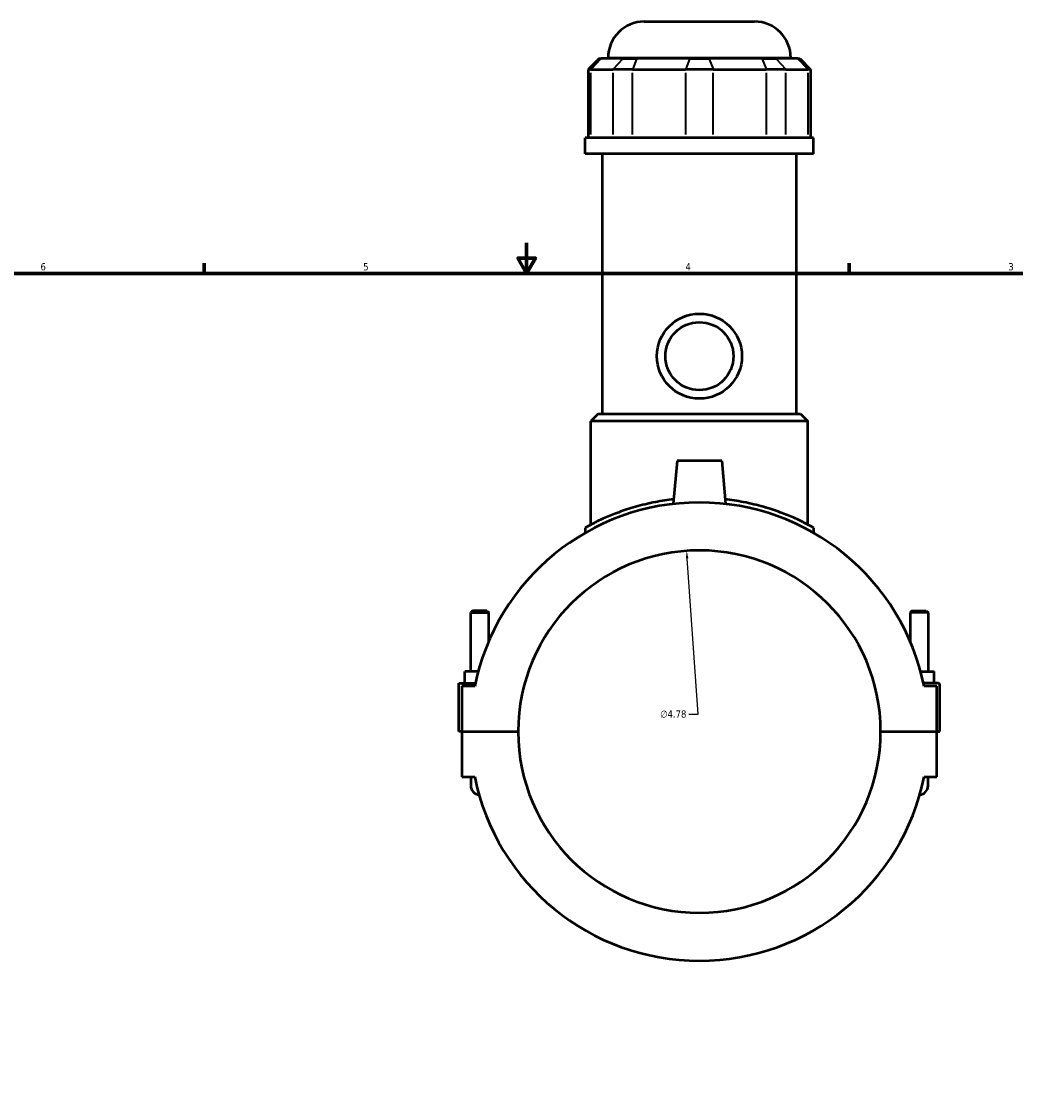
# Model space of a CAD drawing. Header units: inches. Extents: x -2.2 to 49.1, y -1.8 to 48.5.
# Tile 5 of 10: x 10.3 to 23.4, y 10.1 to 24.3. Entities that reach past the tile are written whole.
import ezdxf

# ---------------------------------------------------------------- set-up
doc = ezdxf.new("R2010")
doc.units = ezdxf.units.IN
doc.header["$MEASUREMENT"] = 0
for name, color, linetype, lineweight in [('Border (ANSI)', 7, 'Continuous', 70), ('Dimension (ANSI)', 7, 'Continuous', 25), ('Visible (ANSI)', 7, 'Continuous', 50), ('Visible Narrow (ANSI)', 7, 'Continuous', 35)]:
    doc.layers.add(name, color=color, linetype=linetype, lineweight=lineweight)
doc.styles.add('Note Text (ANSI)', font='tahoma.ttf')
doc.dimstyles.new('Default (ANSI)', dxfattribs={"dimtxt": 0.094488, "dimasz": 0.098425, "dimexe": 0.125, "dimexo": 0.0625, "dimgap": 0.031496, "dimtad": 0, "dimtih": 1, "dimtoh": 1, "dimrnd": 1e-08, "dimzin": 4, "dimdsep": 46, "dimtxsty": 'Note Text (ANSI)', "dimcen": 0.09, "dimdle": 0.393701, "dimclrd": 256, "dimclre": 256, "dimclrt": 5, "dimadec": 0, "dimazin": 1, "dimtfac": 1, "dimtofl": 0, "dimtmove": 0, "dimatfit": 3, "dimfxl": 1, "dimtolj": 1, "dimtzin": 4, "dimlwd": -1, "dimlwe": -1, "dimarcsym": 0})

# ---------------------------------------------------------------- blocks, each defined once
blk = doc.blocks.new('Borders Default Border')
at = {"layer": 'Border (ANSI)'}
for p, q in [((12.75, 21), (12.75, 21.134)), ((21.25, 21), (21.25, 21.134))]:
    blk.add_line(p, q, dxfattribs=at)
at = {"layer": 'Border (ANSI)', "flags": 128}
for points in [[(17, 21.4), (17, 21), (16.885, 21.2), (17.115, 21.2), (17, 21)], [(0.5, 1), (0.5, 21), (33.5, 21), (33.5, 1), (0.5, 1)]]:
    blk.add_lwpolyline(points, dxfattribs=at)
at = {"layer": 'Border (ANSI)', "color": 5, "true_color": 0x0000ff, "char_height": 0.0945, "attachment_point": 7, "style": 'Note Text (ANSI)'}
for s, insert in [('6', (10.595, 21.038)), ('5', (14.847, 21.038)), ('4', (19.092, 21.04)), ('3', (23.346, 21.038))]:
    blk.add_mtext(s, dxfattribs=dict(at, insert=insert))
blk = doc.blocks.new('*D7')
at = {"layer": 'Defpoints', "color": 0, "transparency": 16777216}
for p in [(19.108, 17.342), (19.445, 12.579)]:
    blk.add_point(p, dxfattribs=at)
at = {"layer": 'Dimension (ANSI)', "transparency": 16777216}
for p, q in [((19.26, 15.19), (19.115, 17.244)), ((19.135, 15.19), (19.26, 15.19))]:
    blk.add_line(p, q, dxfattribs=at)
blk.add_solid([(19.131, 17.245), (19.098, 17.243), (19.108, 17.342)], dxfattribs=at)
at = {"layer": 'Dimension (ANSI)', "color": 5, "transparency": 16777216, "insert": (18.759, 15.24), "char_height": 0.0945, "attachment_point": 1, "style": 'Note Text (ANSI)'}
blk.add_mtext('\\A1;∅4.78', dxfattribs=at)

msp = doc.modelspace()

# ---------------------------------------------------------------- linework, layer by layer
at = {"layer": 'Visible (ANSI)'}
for p, q in [((18.5502, 24.3184), (20.0019, 24.3184)), ((17.9543, 23.8305), (17.8111, 23.6872)), ((17.9543, 23.8305), (17.9798, 23.8305)), ((18.269, 23.8305), (17.9798, 23.8305)), ((18.0726, 23.8305), (18.0726, 23.8408)), ((18.269, 23.8305), (18.4499, 23.8305)), ((19.1481, 23.8305), (18.4499, 23.8305)), ((19.1481, 23.8305), (19.404, 23.8305)), ((20.1022, 23.8305), (19.404, 23.8305)), ((20.1022, 23.8305), (20.2831, 23.8305)), ((20.5723, 23.8305), (20.2831, 23.8305)), ((20.4795, 23.8305), (20.4795, 23.8408)), ((20.5723, 23.8305), (20.5977, 23.8305)), ((20.5977, 23.8305), (20.741, 23.6872)), ((17.8474, 23.6872), (17.8111, 23.6872)), ((17.8111, 23.6872), (17.8111, 22.785)), ((17.8474, 23.6872), (18.1366, 23.6872)), ((18.3951, 23.6872), (18.1366, 23.6872)), ((18.3951, 23.6872), (19.0933, 23.6872)), ((19.4588, 23.6872), (19.0933, 23.6872)), ((19.4588, 23.6872), (20.157, 23.6872)), ((20.4154, 23.6872), (20.157, 23.6872)), ((20.4154, 23.6872), (20.7047, 23.6872)), ((20.741, 23.6872), (20.7047, 23.6872)), ((20.741, 23.6872), (20.741, 22.785)), ((20.7804, 22.785), (17.7717, 22.785)), ((17.7717, 22.5759), (17.7717, 22.785)), ((20.7804, 22.5759), (20.7804, 22.785)), ((20.7804, 22.5759), (17.7717, 22.5759)), ((17.9974, 19.1484), (17.9974, 22.5759)), ((20.5547, 19.1484), (20.5547, 22.5759)), ((17.9425, 19.1484), (17.8469, 19.0529)), ((20.7051, 19.0529), (17.8469, 19.0529)), ((17.8469, 17.6882), (17.8469, 19.0529)), ((17.9425, 19.1484), (20.6096, 19.1484)), ((20.6096, 19.1484), (20.7051, 19.0529)), ((20.7051, 17.6882), (20.7051, 19.0529)), ((18.9808, 18.5295), (18.931, 17.9609)), ((19.5713, 18.5295), (18.9808, 18.5295)), ((19.5713, 18.5295), (19.6211, 17.9609)), ((17.7717, 17.6475), (17.7717, 17.5794)), ((20.7804, 17.6475), (20.7804, 17.5794)), ((16.2878, 16.5544), (16.2642, 16.5308)), ((16.2642, 16.5308), (16.5004, 16.5308)), ((16.2642, 15.7544), (16.2642, 16.5308)), ((16.4767, 16.5544), (16.2878, 16.5544)), ((16.4767, 16.5544), (16.5004, 16.5308)), ((16.5004, 16.1508), (16.5004, 16.5308)), ((22.0753, 16.5544), (22.0517, 16.5308)), ((22.2879, 16.5308), (22.0517, 16.5308)), ((22.0517, 16.5308), (22.0517, 16.1508)), ((22.0753, 16.5544), (22.2643, 16.5544)), ((22.2643, 16.5544), (22.2879, 16.5308)), ((22.2879, 16.5308), (22.2879, 15.7544)), ((16.1854, 15.5969), (16.1854, 15.7544)), ((16.3621, 15.7544), (16.1854, 15.7544)), ((22.1899, 15.7544), (22.3667, 15.7544)), ((22.3667, 15.5969), (22.3667, 15.7544)), ((16.1067, 15.5969), (16.3238, 15.5969)), ((16.1067, 14.9626), (16.1067, 15.5969)), ((16.3155, 15.5576), (16.146, 15.5576)), ((16.146, 15.5576), (16.146, 14.9626)), ((22.4257, 15.5969), (22.2283, 15.5969)), ((22.406, 15.5576), (22.2365, 15.5576)), ((22.406, 14.9626), (22.406, 15.5576)), ((22.4454, 14.9626), (22.4454, 15.5772)), ((16.146, 14.9626), (16.1067, 14.9626)), ((16.146, 14.9626), (16.8882, 14.9626)), ((16.146, 14.9586), (16.146, 14.3637)), ((16.8882, 14.9586), (16.146, 14.9586)), ((16.2642, 14.9586), (16.2642, 14.9626)), ((16.5004, 14.9586), (16.5004, 14.9626)), ((21.6638, 14.9626), (22.406, 14.9626)), ((22.406, 14.9586), (21.6638, 14.9586)), ((22.0517, 14.9626), (22.0517, 14.9586)), ((22.2879, 14.9626), (22.2879, 14.9586)), ((22.406, 14.9626), (22.4454, 14.9626)), ((22.406, 14.3637), (22.406, 14.9586)), ((16.146, 14.3637), (16.3155, 14.3637)), ((16.2642, 14.3637), (16.2642, 14.2456)), ((22.2365, 14.3637), (22.406, 14.3637)), ((22.2879, 14.2456), (22.2879, 14.3637))]:
    msp.add_line(p, q, dxfattribs=at)
for radius in [0.56, 0.448]:
    msp.add_circle((19.276, 19.9084), radius, dxfattribs=at)
for centre, radius, start, end in [((18.5502, 23.8408), 0.4776, 90, 180), ((20.0019, 23.8408), 0.4776, 0, 90), ((19.276, 14.9606), 3.0201, 11.40014, 168.59986), ((19.276, 14.9606), 2.3878, 0.04723, 179.95277), ((22.4257, 15.5772), 0.0197, 0, 90), ((19.276, 14.9606), 2.3878, 180.04723, 359.95277), ((19.276, 14.9606), 3.0201, 191.40014, 348.59986), ((16.3823, 14.2456), 0.1181, 180, 265.52902), ((22.1698, 14.2456), 0.1181, 274.47098, 0)]:
    msp.add_arc(centre, radius, start, end, dxfattribs=at)
for points, knots in [([(18.9363, 18.0211), (18.8544, 18.012), (18.7735, 17.9997), (18.6034, 17.967), (18.5152, 17.9456), (18.3526, 17.8994), (18.2781, 17.8746), (18.1464, 17.8261), (18.0843, 17.8006), (17.9745, 17.752), (17.9267, 17.7289), (17.8495, 17.6899), (17.82, 17.674), (17.7811, 17.6528), (17.7717, 17.6475), (17.7717, 17.6475)], [-5.0192246, -5.0192246, -5.0192246, -5.0192246, -4.4034246, -4.4034246, -3.6707214, -3.6707214, -2.9380182, -2.9380182, -2.2035137, -2.2035137, -1.4690091, -1.4690091, -0.7345046, -0.7345046, 0, 0, 0, 0]), ([(20.7804, 17.6475), (20.7804, 17.6475), (20.7709, 17.6528), (20.732, 17.674), (20.7025, 17.6899), (20.6254, 17.7289), (20.5776, 17.752), (20.4678, 17.8006), (20.4057, 17.8261), (20.2739, 17.8746), (20.1995, 17.8994), (20.0369, 17.9456), (19.9487, 17.967), (19.7785, 17.9997), (19.6977, 18.012), (19.6158, 18.0211)], [11.7376621, 11.7376621, 11.7376621, 11.7376621, 12.4721667, 12.4721667, 13.2066712, 13.2066712, 13.9411758, 13.9411758, 14.6756803, 14.6756803, 15.4083835, 15.4083835, 16.1410868, 16.1410868, 16.7568867, 16.7568867, 16.7568867, 16.7568867])]:
    msp.add_open_spline(points, degree=3, knots=knots, dxfattribs=at)
at = {"layer": 'Visible Narrow (ANSI)'}
for p, q in [((17.9732, 23.8233), (17.854, 23.6944)), ((20.4647, 23.8408), (18.0874, 23.8408)), ((18.2624, 23.8233), (18.1433, 23.6944)), ((18.4472, 23.8233), (18.3978, 23.6944)), ((19.1454, 23.8233), (19.096, 23.6944)), ((19.4067, 23.8233), (19.4561, 23.6944)), ((20.1049, 23.8233), (20.1543, 23.6944)), ((20.2897, 23.8233), (20.4088, 23.6944)), ((20.5789, 23.8233), (20.698, 23.6944)), ((17.8474, 22.8301), (17.8474, 23.6421)), ((18.1366, 23.6421), (18.1366, 22.8301)), ((18.3951, 22.8301), (18.3951, 23.6421)), ((19.0933, 23.6421), (19.0933, 22.8301)), ((19.4588, 22.8301), (19.4588, 23.6421)), ((20.157, 23.6421), (20.157, 22.8301)), ((20.4154, 22.8301), (20.4154, 23.6421)), ((20.7047, 23.6421), (20.7047, 22.8301))]:
    msp.add_line(p, q, dxfattribs=at)

# ---------------------------------------------------------------- block references
msp.add_blockref('Borders Default Border', (0, 0))

# ---------------------------------------------------------------- dimensions: what is measured, and where the dimension line sits
at = {"layer": 'Dimension (ANSI)'}
dim = msp.add_diameter_dim_2p(p1=(19.4445, 12.5788), p2=(19.1076, 17.3425), dimstyle='Default (ANSI)', override={"dimgap": 0.031496, "dimdec": 2, "dimlfac": 1, "dimtol": 0, "dimlim": 0, "dimtp": 0, "dimtm": 0, "dimtdec": 2}, dxfattribs=at)
dim.commit()
dim.dimension.update_dxf_attribs({"geometry": '*D7', "text_midpoint": (18.9313, 15.1896), "dimtype": 163})

doc.saveas('drawing.dxf')
